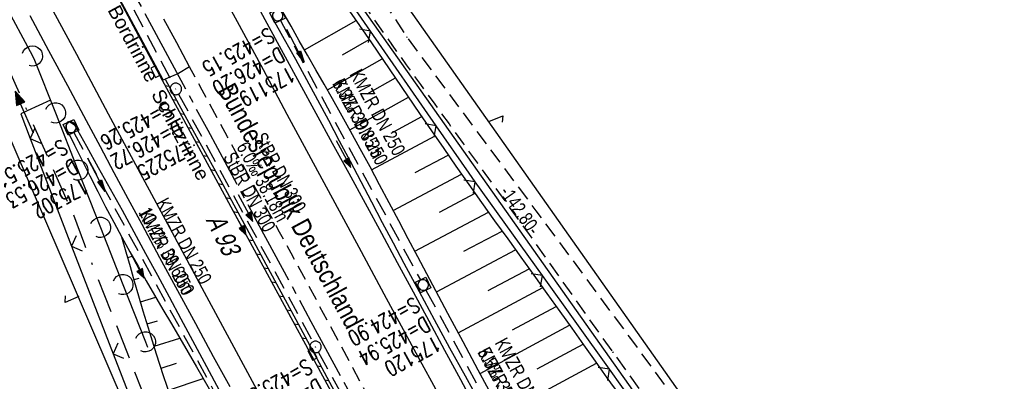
# Model space of a CAD drawing. Extents: x 508513 to 509174, y 450079 to 451036.
# Tile 24 of 51: x 508797 to 508925, y 450526 to 450573. Entities that reach past the tile are written whole.
import ezdxf

# ---------------------------------------------------------------- set-up
doc = ezdxf.new("R2010")
doc.units = 0
doc.header["$LTSCALE"] = 10
doc.header["$MEASUREMENT"] = 0
for name, pattern in [('ACAD_ISO16W100', [73, 15, -6.5, 15, -6.5, 15, -7, 1, -7]), ('ACHSE', [5.5, 4, -0.5, 0.5, -0.5]), ('AUSGEZOGEN', [0]), ('LT00', [0]), ('LT11', [0.3, 0.2, -0.1]), ('STRICHLINIE2', [0.375, 0.25, -0.125])]:
    doc.linetypes.add(name, pattern=pattern)
doc.layers.get('0').update_dxf_attribs({"linetype": 'LT00'})
for name, color, linetype in [('--EK_FBR', 250, 'LT00'), ('--EK_Halt-Pfeil', 4, 'LT00'), ('--EK_Haltung', 7, 'STRICHLINIE2'), ('--EK_Haltung-Text', 140, 'LT00'), ('--EK_Schacht-Text', 5, 'LT00'), ('--EL_DFK_AB_L', 21, 'LT00'), ('--EL_Halt-Pfeil', 4, 'LT00'), ('--EL_Haltung', 182, 'STRICHLINIE2'), ('--EL_Haltung-Text', 182, 'LT00'), ('-AX-093', 35, 'ACHSE'), ('ABSTAND', 8, 'LT00'), ('BAB-KABEL', 220, 'ACAD_ISO16W100'), ('BRD', 255, 'Continuous'), ('DFK_AB_L', 21, 'LT00'), ('DFK_BES-WEGE', 255, 'LT00'), ('DFK_KATASTER', 250, 'LT00'), ('GRENZNAME_A', 250, 'Continuous'), ('MITTELSTREIFEN-Ü_LINIE', 250, 'LT11'), ('PFEIL', 140, 'AUSGEZOGEN'), ('RINNE_TEXT', 11, 'Continuous'), ('SCHLITZRINNE', 182, 'LT00'), ('V122_AFBR_BAB', 250, 'LT00'), ('V122_BOESCH', 250, 'LT00'), ('V122_BOSCHUNG', 250, 'LT00'), ('V122_FELDWEG', 250, 'LT11'), ('V122_GRABEN', 250, 'LT00'), ('V122_H_BORD', 8, 'LT00'), ('V122_KA_MULD', 182, 'LT00'), ('V122_KA_PRUF', 182, 'LT00'), ('V122_LAERM', 11, 'LT00'), ('V122_LD_MARK', 250, 'LT00'), ('V122_PARK_MS', 1, 'LT00'), ('V122_SCHLITZR', 182, 'LT00'), ('V122_SINKK', 182, 'LT00'), ('V122_TOR', 10, 'LT00'), ('V122_ZAUN', 40, 'LT00')]:
    doc.layers.add(name, color=color, linetype=linetype)
doc.styles.add('Arial', font='ARIAL.TTF')
doc.styles.add('Beschrift', font='ARIAL.TTF')
doc.styles.add('Haltungsbeschriftung', font='ARIAL.TTF', dxfattribs={"width": 0.75})
doc.styles.add('schachtbeschriftung', font='romans.shx', dxfattribs={"width": 0.75, "height": 2})
doc.styles.get("Standard").update_dxf_attribs({"font": 'ARIAL.TTF'})
doc.styles.add('UNIR-H', font='unir_h.shx', dxfattribs={"width": 0.8})

# ---------------------------------------------------------------- blocks, each defined once
blk = doc.blocks.new('SYMB7052')
at = {"color": 0, "linetype": 'ByBlock'}
blk.add_lwpolyline([(0, 0), (0, 0.196), (0.076, 0.156)], dxfattribs=at)
blk = doc.blocks.new('SYMB0011')
at = {"color": 0, "linetype": 'ByBlock'}
for p, q in [((0.5, 0), (-0.5, 0)), ((0, 0.5), (0, -0.5))]:
    blk.add_line(p, q, dxfattribs=at)
blk = doc.blocks.new('SYMB0003')
at = {"color": 0, "linetype": 'ByBlock'}
for p, q in [((-0.015712, 0), (0.010166, 0.012015)), ((0, -0.021257), (-0.015712, 0)), ((0.010166, 0.012015), (0, -0.021257))]:
    blk.add_line(p, q, dxfattribs=at)
for points in [[(-0.031395, 0.499013), (-0.093691, 0.491144), (-0.154509, 0.475528), (-0.21289, 0.452414), (-0.267913, 0.422164), (-0.318712, 0.385257), (-0.364484, 0.342274), (-0.404509, 0.293893), (-0.438154, 0.240877), (-0.464888, 0.184062), (-0.484292, 0.124345), (-0.496058, 0.062667), (-0.5, 0)], [(-0.5, 0), (-0.496058, -0.062667), (-0.484292, -0.124345), (-0.464888, -0.184062), (-0.438154, -0.240877), (-0.404509, -0.293893), (-0.364485, -0.342274), (-0.318712, -0.385257), (-0.267914, -0.422164), (-0.21289, -0.452414), (-0.154509, -0.475529), (-0.093691, -0.491144), (-0.031395, -0.499014), (0.031395, -0.499014)], [(0.5, 0), (0.496057, 0.062667), (0.484292, 0.124345), (0.464888, 0.184062), (0.438153, 0.240877), (0.404509, 0.293893), (0.364484, 0.342274), (0.318712, 0.385257), (0.267913, 0.422164), (0.21289, 0.452414), (0.154509, 0.475528), (0.093691, 0.491144), (0.031395, 0.499013), (-0.031395, 0.499013)], [(0.031395, -0.499014), (0.093691, -0.491144), (0.154509, -0.475529), (0.21289, -0.452414), (0.267914, -0.422164), (0.318712, -0.385257), (0.364485, -0.342274), (0.404509, -0.293893), (0.438154, -0.240877), (0.464889, -0.184062), (0.484292, -0.124345), (0.496058, -0.062667), (0.5, 0)]]:
    blk.add_lwpolyline(points, dxfattribs=at)
blk = doc.blocks.new('SYMB0070')
at = {"color": 0, "linetype": 'ByBlock'}
for p, q in [((-0.5, 0), (0.2, 0)), ((0.5, 0), (0.2, 0.1)), ((0.2, 0.1), (0.2, 0)), ((0.468, 0), (0.21, 0.086)), ((0.21, 0.086), (0.21, -0.086)), ((0.21, -0.086), (0.468, 0)), ((0.22, -0.072), (0.437, 0)), ((0.23, -0.058), (0.405, 0)), ((0.24, -0.045), (0.374, 0)), ((0.342, 0), (0.25, 0.031)), ((0.25, 0.031), (0.25, -0.031)), ((0.25, -0.031), (0.342, 0)), ((0.26, -0.017), (0.31, 0)), ((0.27, -0.003), (0.279, 0))]:
    blk.add_line(p, q, dxfattribs=at)
for points in [[(0.2, 0), (0.2, -0.1), (0.5, 0)], [(0.437, 0), (0.22, 0.072), (0.22, -0.072)], [(0.405, 0), (0.23, 0.058), (0.23, -0.058)], [(0.374, 0), (0.24, 0.045), (0.24, -0.045)], [(0.31, 0), (0.26, 0.017), (0.26, -0.017)], [(0.279, 0), (0.27, 0.003), (0.27, -0.003)]]:
    blk.add_lwpolyline(points, dxfattribs=at)
blk = doc.blocks.new('SYMB0024')
at = {"color": 0, "linetype": 'ByBlock'}
for p, q in [((-0.5, 0.5), (0, 0)), ((0, 0), (0.5, 0.5))]:
    blk.add_line(p, q, dxfattribs=at)
blk = doc.blocks.new('SYMB7122')
at = {"color": 0, "linetype": 'ByBlock'}
for points in [[(-0.109975, -0.002365), (-0.106745, 0.026562), (-0.096041, 0.053629), (-0.078613, 0.076941), (-0.055681, 0.094866), (-0.028851, 0.106149), (0, 0.11)], [(0, 0.11), (0.028851, 0.106149), (0.055681, 0.094866), (0.078613, 0.076941), (0.096041, 0.053629), (0.106745, 0.026562), (0.109975, -0.002365)], [(-0.075234, -0.080249), (-0.093647, -0.057708), (-0.105504, -0.031126), (-0.109975, -0.002365)], [(0.109975, -0.002365), (0.105504, -0.031126), (0.093647, -0.057708), (0.075234, -0.080249)]]:
    blk.add_lwpolyline(points, dxfattribs=at)
blk = doc.blocks.new('Pfreil3')
at = {"layer": 'PFEIL'}
blk.add_hatch(color=256, dxfattribs=at).paths.add_polyline_path([(-1.55, 0.27), (-1.55, -0.27), (0, 0)])
for p, q in [((-1.55, 0), (-4.83, 0)), ((-1.55, -0.27), (-1.55, 0.27)), ((-1.55, 0.27), (0, 0)), ((0, 0), (-1.55, -0.27))]:
    blk.add_line(p, q, dxfattribs=at)
blk = doc.blocks.new('SYMB1210')
at = {"color": 0, "linetype": 'ByBlock'}
blk.add_line((0.018815, -0.179014), (0.055623, -0.17119), dxfattribs=at)
for points in [[(-0.2, -0.2), (-0.2, 0.2), (0.2, 0.2), (0.2, -0.2), (-0.2, -0.2)], [(0.018815, 0.179014), (-0.018815, 0.179014), (-0.055623, 0.17119), (-0.09, 0.155885), (-0.120444, 0.133766), (-0.145623, 0.105801), (-0.164438, 0.073213), (-0.176067, 0.037424), (-0.18, 0)], [(-0.18, 0), (-0.176067, -0.037424), (-0.164438, -0.073213), (-0.145623, -0.105801), (-0.120444, -0.133766), (-0.09, -0.155885), (-0.055623, -0.17119), (-0.018815, -0.179014), (0.018815, -0.179014)], [(0.18, 0), (0.176067, 0.037424), (0.164438, 0.073213), (0.145623, 0.105801), (0.120444, 0.133766), (0.09, 0.155885), (0.055623, 0.17119), (0.018815, 0.179014)], [(0.055623, -0.17119), (0.09, -0.155885), (0.120444, -0.133766), (0.145623, -0.105801), (0.164438, -0.073213), (0.176067, -0.037424), (0.18, 0)]]:
    blk.add_lwpolyline(points, dxfattribs=at)
blk = doc.blocks.new('SYMB0652')
at = {"color": 0, "linetype": 'ByBlock'}
blk.add_lwpolyline([(-0.15, -0.075), (0.15, -0.075), (0.15, 0.075), (-0.15, 0.075), (-0.15, -0.075)], dxfattribs=at)

msp = doc.modelspace()

# ---------------------------------------------------------------- hatches: boundary and pattern name
at = {"layer": 'SCHLITZRINNE'}
h = msp.add_hatch(dxfattribs=at)
h.set_pattern_fill('ANSI31', color=256, scale=13, angle=304.9829467, style=0)
h.paths.add_polyline_path([(508835, 450530.24), (508835.38, 450530.44), (508833.33, 450534.26), (508831.38, 450537.87), (508829.43, 450541.48), (508827.48, 450545.1), (508825.53, 450548.71), (508823.57, 450552.31), (508821.76, 450555.62), (508819.95, 450558.93), (508818.14, 450562.24), (508816.33, 450565.54), (508816.07, 450565.47), (508815.97, 450565.43), (508823.2, 450552.06), (508832.93, 450534.06)])
h.paths.add_polyline_path([(508852.64, 450497.66), (508852.96, 450497.84), (508850.85, 450501.74), (508848.13, 450506.77), (508845.42, 450511.8), (508842.39, 450517.41), (508839.37, 450523.03), (508836.35, 450528.64), (508836.02, 450529.25), (508835.65, 450529.05), (508845.08, 450511.66)])

# ---------------------------------------------------------------- linework, layer by layer
at = {"layer": '--EK_FBR', "color": 2}
for points in [[(508718.28, 450758.14), (508729.61, 450734.04), (508740.33, 450711.75), (508749.34, 450693.54), (508756.27, 450679.64), (508762.56, 450667.22), (508769.53, 450653.61), (508781.04, 450631.4), (508792.4, 450609.79), (508804.24, 450587.42), (508815.97, 450565.43)], [(508819.51, 450567.17), (508817.85, 450570.27), (508816.19, 450573.38)]]:
    msp.add_lwpolyline(points, dxfattribs=at)
at = {"layer": '--EK_FBR', "linetype": 'LT11', "flags": 128}
for points in [[(508790.69, 450704.24), (508790.77, 450702.58), (508790.86, 450700.92), (508790.95, 450699.27), (508791.06, 450697.61), (508791.17, 450695.95), (508791.3, 450694.22), (508791.45, 450692.49), (508791.62, 450690.77), (508791.82, 450689.05), (508792.05, 450687.33), (508792.31, 450685.63), (508792.61, 450683.92), (508793, 450682), (508793.43, 450680.08), (508793.91, 450678.18), (508794.42, 450676.28), (508794.98, 450674.39), (508795.56, 450672.51), (508796.17, 450670.64), (508796.8, 450668.77), (508797.44, 450666.91), (508798.1, 450665.05), (508799.06, 450662.41), (508800.04, 450659.78), (508801.04, 450657.16), (508802.06, 450654.54), (508803.11, 450651.95), (508804.19, 450649.36), (508805.3, 450646.78), (508806.44, 450644.22), (508807.09, 450642.8), (508807.75, 450641.38), (508808.41, 450639.96), (508809.08, 450638.55), (508816.72, 450622.45), (508825.09, 450607), (508833.56, 450592.9), (508847.77, 450571.01), (508864.68, 450548.25), (508876.84, 450531.79), (508889.07, 450515.11), (508900.31, 450499.35), (508911.12, 450482.51), (508911.82, 450481.39), (508912.49, 450480.25), (508913.14, 450479.1), (508913.77, 450477.94), (508914.4, 450476.77), (508915.02, 450475.6), (508915.64, 450474.44), (508916.27, 450473.27), (508916.91, 450472.12), (508917.57, 450470.97), (508918.26, 450469.85), (508918.98, 450468.74), (508919.74, 450467.65), (508920.54, 450466.59), (508921.53, 450465.4), (508922.58, 450464.26), (508923.69, 450463.16), (508924.86, 450462.11), (508926.07, 450461.12), (508927.34, 450460.18), (508928.64, 450459.31), (508929.99, 450458.5), (508931.36, 450457.76), (508932.77, 450457.09), (508934.21, 450456.5), (508935.67, 450455.98), (508937.14, 450455.55), (508938.48, 450455.23), (508939.83, 450454.97), (508941.18, 450454.77), (508942.55, 450454.63), (508943.92, 450454.52), (508945.29, 450454.46), (508946.68, 450454.43), (508948.06, 450454.43), (508949.45, 450454.46), (508950.83, 450454.5), (508952.22, 450454.55), (508953.61, 450454.6), (508955.52, 450454.68), (508957.43, 450454.76), (508959.33, 450454.85), (508961.23, 450454.95), (508963.12, 450455.06), (508965.01, 450455.19), (508966.9, 450455.34), (508968.79, 450455.51), (508970.68, 450455.7), (508972.56, 450455.93), (508991.89, 450458.43), (508991.89, 450458.43), (508994.24, 450458.88), (508996.59, 450459.36), (508998.94, 450459.87), (509001.28, 450460.4), (509003.61, 450460.95), (509005.94, 450461.52), (509008.27, 450462.1), (509010.6, 450462.69), (509012.92, 450463.29), (509015.25, 450463.9), (509016.59, 450464.25)], [(508781.31, 450698.17), (508782.03, 450697.68), (508782.74, 450697.18), (508783.43, 450696.67), (508784.1, 450696.14), (508784.73, 450695.58), (508785.32, 450694.99), (508785.96, 450694.23), (508786.54, 450693.41), (508787.05, 450692.54), (508787.49, 450691.63), (508787.89, 450690.68), (508788.24, 450689.7), (508788.55, 450688.7), (508788.82, 450687.67), (508789.07, 450686.62), (508789.3, 450685.55), (508789.52, 450684.48), (508789.72, 450683.41), (508789.93, 450682.34), (508790.14, 450681.27), (508790.54, 450679.44), (508790.97, 450677.64), (508791.44, 450675.86), (508791.93, 450674.11), (508792.46, 450672.39), (508793.01, 450670.68), (508793.59, 450668.98), (508794.19, 450667.3), (508794.82, 450665.62), (508795.46, 450663.95), (508796.21, 450662.07), (508796.97, 450660.2), (508797.76, 450658.32), (508798.55, 450656.44), (508799.35, 450654.57), (508800.15, 450652.69), (508800.94, 450650.81), (508801.74, 450648.92), (508802.52, 450647.03), (508803.29, 450645.14), (508804.03, 450643.24), (508804.48, 450642.08), (508804.92, 450640.93), (508805.36, 450639.78), (508805.8, 450638.63), (508806.26, 450637.48), (508806.97, 450635.79), (508807.72, 450634.11), (508808.49, 450632.44), (508809.28, 450630.78), (508810.1, 450629.13), (508810.93, 450627.49), (508811.77, 450625.85), (508812.62, 450624.22), (508813.47, 450622.58), (508814.33, 450620.95), (508815.22, 450619.22), (508816.12, 450617.49), (508817.01, 450615.77), (508817.91, 450614.04), (508818.81, 450612.32), (508819.72, 450610.6), (508820.64, 450608.89), (508821.58, 450607.19), (508822.53, 450605.49), (508823.68, 450603.51), (508824.85, 450601.55), (508826.04, 450599.59), (508827.25, 450597.65), (508828.48, 450595.71), (508829.72, 450593.78), (508830.96, 450591.86), (508833.87, 450587.44), (508836.82, 450583.04), (508839.8, 450578.67), (508842.81, 450574.32), (508845.85, 450570), (508847.69, 450567.42), (508849.54, 450564.85), (508851.39, 450562.28), (508853.25, 450559.72), (508855.1, 450557.16), (508856.96, 450554.6), (508858.82, 450552.04), (508860.68, 450549.47), (508862.52, 450546.9), (508864.25, 450544.49), (508865.97, 450542.07), (508867.69, 450539.65), (508869.41, 450537.23), (508871.12, 450534.81), (508872.84, 450532.39), (508874.57, 450529.98), (508876.54, 450527.23), (508878.52, 450524.49), (508880.51, 450521.75), (508882.5, 450519.01), (508884.49, 450516.28), (508886.49, 450513.55), (508888.16, 450511.26), (508889.83, 450508.96), (508891.49, 450506.67), (508893.14, 450504.36), (508894.79, 450502.05), (508896.42, 450499.73), (508898.03, 450497.4), (508899.56, 450495.15), (508901.07, 450492.9), (508902.55, 450490.63), (508904.01, 450488.34), (508905.44, 450486.03), (508906.85, 450483.71), (508908.22, 450481.37), (508909.03, 450479.96), (508909.83, 450478.55), (508910.62, 450477.14), (508911.42, 450475.72), (508912.21, 450474.31), (508913.02, 450472.9), (508913.84, 450471.5), (508914.68, 450470.1), (508915.54, 450468.72), (508916.42, 450467.36), (508917.33, 450466.01), (508918.27, 450464.68), (508919, 450463.71), (508919.75, 450462.76), (508920.52, 450461.83), (508921.33, 450460.93), (508922.16, 450460.07), (508923.04, 450459.24), (508923.95, 450458.47), (508925.04, 450457.66), (508926.17, 450456.92), (508927.34, 450456.24), (508928.56, 450455.62), (508929.81, 450455.06), (508931.09, 450454.56), (508932.39, 450454.11), (508933.71, 450453.71), (508935.05, 450453.37), (508936.39, 450453.08), (508937.93, 450452.79), (508939.47, 450452.57), (508941.02, 450452.39), (508942.57, 450452.26), (508944.13, 450452.17), (508945.68, 450452.12), (508947.23, 450452.1), (508948.79, 450452.1), (508950.35, 450452.12), (508951.9, 450452.16), (508953.46, 450452.21), (508956.72, 450452.33), (508959.97, 450452.48), (508963.23, 450452.66), (508966.48, 450452.88), (508969.72, 450453.13), (508972.97, 450453.41), (508976.12, 450453.73), (508979.27, 450454.09), (508982.41, 450454.5), (508985.55, 450454.95), (508988.67, 450455.45), (508991.79, 450456), (508994.15, 450456.45), (508996.5, 450456.93), (508998.84, 450457.44), (509001.18, 450457.97), (509003.52, 450458.52), (509005.85, 450459.09), (509008.18, 450459.67), (509010.5, 450460.26), (509012.83, 450460.86), (509015.15, 450461.47), (509017.47, 450462.08)]]:
    msp.add_lwpolyline(points, dxfattribs=at)
at = {"layer": '--EK_FBR'}
for points in [[(508827.35, 450576.97), (508829.57, 450572.86), (508831.69, 450568.95), (508833.82, 450565.04), (508835.95, 450561.14), (508838.08, 450557.23), (508840.21, 450553.33), (508842.34, 450549.42), (508844.46, 450545.51), (508846.52, 450541.7), (508848.58, 450537.89), (508850.63, 450534.08), (508852.68, 450530.27), (508854.73, 450526.45), (508856.78, 450522.64)], [(508798.74, 450573.85), (508801.18, 450569.29), (508803.63, 450564.72), (508806.08, 450560.16), (508807.88, 450556.78), (508809.69, 450553.41), (508811.5, 450550.03), (508813.31, 450546.66), (508815.63, 450542.36), (508817.95, 450538.05), (508820.28, 450533.75), (508822.61, 450529.45), (508824.74, 450525.54)], [(508819.51, 450567.17), (508818.06, 450566.29), (508816.33, 450565.54)]]:
    msp.add_lwpolyline(points, dxfattribs=at)
at = {"layer": '--EK_Haltung'}
for p, q in [((508798.24, 450601.1), (508817.38, 450564.94)), ((508831.33, 450573.18), (508849.53, 450539.42)), ((508818.09, 450563.62), (508835.55, 450531.36)), ((508804.46, 450558.62), (508822.6, 450525.12)), ((508850.25, 450538.1), (508868.42, 450504.56)), ((508836.26, 450530.05), (508849.92, 450505.1))]:
    msp.add_line(p, q, dxfattribs=at)
at = {"layer": '--EL_DFK_AB_L'}
for p, q in [((508903.01, 450488.45), (508821.5, 450603.88)), ((508791.89, 450567.8), (508841.16, 450453.18))]:
    msp.add_line(p, q, dxfattribs=at)
at = {"layer": '--EL_Haltung'}
for p, q in [((508798.24, 450601.1), (508817.38, 450564.94)), ((508831.33, 450573.18), (508849.53, 450539.42)), ((508818.09, 450563.62), (508835.55, 450531.36)), ((508804.46, 450558.62), (508822.6, 450525.12)), ((508850.25, 450538.1), (508868.42, 450504.56)), ((508836.26, 450530.05), (508849.92, 450505.1))]:
    msp.add_line(p, q, dxfattribs=at)
at = {"layer": '-AX-093', "ltscale": 0.2}
msp.add_lwpolyline([(508808.52, 450583.81), (508815.19, 450571.35), (508821.88, 450558.91), (508828.58, 450546.47), (508835.3, 450534.03), (508842.02, 450521.61), (508849.61, 450507.6), (508854.83, 450497.97), (508860.04, 450488.33), (508865.26, 450478.69), (508870.46, 450469.05), (508875.66, 450459.4), (508880.85, 450449.75), (508886.04, 450440.1), (508891.2, 450430.43)], dxfattribs=at)
at = {"layer": 'BAB-KABEL', "ltscale": 0.03, "flags": 128}
msp.add_lwpolyline([(508612.71, 450959.7), (508614.65, 450954.69), (508622.36, 450920.86), (508627.49, 450900.73), (508646.33, 450865.65), (508650.82, 450856.03), (508655.09, 450845.99), (508665.58, 450821.15), (508674.15, 450797.79), (508681.01, 450776.17), (508688.06, 450755.24), (508698.12, 450718.22), (508716.31, 450688.67), (508734.27, 450678.41), (508740.7, 450663.21), (508731.5, 450645.69), (508737.09, 450632.51), (508755.8, 450615.5), (508783.31, 450588.25), (508796.06, 450566.7), (508804.42, 450547.88), (508805.85, 450544.01), (508814.36, 450522.45), (508823.98, 450499.02), (508835.94, 450468.9), (508838.08, 450464.72), (508846.41, 450448.26), (508854.77, 450432.23), (508871.49, 450399.58), (508880.53, 450382.87), (508893.18, 450359.11), (508905.48, 450338.79), (508916.76, 450320.16), (508928.2, 450300.35), (508931.61, 450292.51), (508935.88, 450281.54), (508942.55, 450253.02), (508950.58, 450230.48), (508952.11, 450227.24), (508962.53, 450209.48), (508960.48, 450205.73), (508963.39, 450199.37), (508968.17, 450193.06), (508993.1, 450156.36), (508997.12, 450135.56), (509000.61, 450119.8)], dxfattribs=at)
at = {"layer": 'DFK_AB_L'}
for p, q in [((508903.01, 450488.45), (508821.5, 450603.88)), ((508791.89, 450567.8), (508841.16, 450453.18))]:
    msp.add_line(p, q, dxfattribs=at)
at = {"layer": 'DFK_KATASTER'}
msp.add_line((508907.07, 450491.04), (508829.94, 450600.43), dxfattribs=at)
at = {"layer": 'MITTELSTREIFEN-Ü_LINIE', "flags": 128}
msp.add_lwpolyline([(508884.36, 450447.01), (508882.16, 450451.07), (508879.97, 450455.13), (508877.78, 450459.18), (508875.6, 450463.24), (508873.41, 450467.3), (508871.14, 450471.53), (508868.87, 450475.76), (508866.61, 450479.99), (508864.34, 450484.22), (508862.08, 450488.45), (508860.65, 450491.11), (508859.22, 450493.77), (508857.79, 450496.43), (508856.35, 450499.09), (508854.83, 450501.88), (508853.31, 450504.68), (508851.78, 450507.47), (508850.26, 450510.26), (508848.74, 450513.06), (508847.14, 450516.04), (508845.53, 450519.01), (508843.94, 450521.99), (508842.34, 450524.97), (508840.75, 450527.96), (508839.16, 450530.94), (508837.56, 450533.92), (508835.96, 450536.9), (508834.36, 450539.87), (508832.71, 450542.91), (508831.06, 450545.94), (508829.41, 450548.97), (508827.75, 450552), (508826.09, 450555.03), (508824.44, 450558.06), (508822.79, 450561.09), (508821.14, 450564.13), (508819.51, 450567.17)], dxfattribs=at)
at = {"layer": 'SCHLITZRINNE', "flags": 128}
msp.add_lwpolyline([(508815.97, 450565.43), (508823.2, 450552.06), (508832.93, 450534.06), (508845.08, 450511.66), (508853.25, 450496.54)], dxfattribs=at)
at = {"layer": 'V122_AFBR_BAB', "color": 0}
for points in [[(508718.28, 450758.14), (508729.61, 450734.04), (508740.33, 450711.75), (508749.34, 450693.54), (508756.27, 450679.64), (508762.56, 450667.22), (508769.53, 450653.61), (508781.04, 450631.4), (508792.4, 450609.79), (508804.24, 450587.42), (508815.97, 450565.43)], [(508819.51, 450567.17), (508817.85, 450570.27), (508816.19, 450573.38)]]:
    msp.add_lwpolyline(points, dxfattribs=at)
at = {"layer": 'V122_AFBR_BAB'}
for points in [[(508827.35, 450576.97), (508829.57, 450572.86), (508831.69, 450568.95), (508833.82, 450565.04), (508835.95, 450561.14), (508838.08, 450557.23), (508840.21, 450553.33), (508842.34, 450549.42), (508844.46, 450545.51), (508846.52, 450541.7), (508848.58, 450537.89), (508850.63, 450534.08), (508852.68, 450530.27), (508854.73, 450526.45), (508856.78, 450522.64)], [(508798.74, 450573.85), (508801.18, 450569.29), (508803.63, 450564.72), (508806.08, 450560.16), (508807.88, 450556.78), (508809.69, 450553.41), (508811.5, 450550.03), (508813.31, 450546.66), (508815.63, 450542.36), (508817.95, 450538.05), (508820.28, 450533.75), (508822.61, 450529.45), (508824.74, 450525.54)]]:
    msp.add_lwpolyline(points, dxfattribs=at)
at = {"layer": 'V122_BOESCH'}
for points in [[(508840.03, 450574.84), (508841.61, 450572.56), (508843.18, 450570.27), (508844.74, 450567.98), (508846.3, 450565.69), (508847.86, 450563.39), (508849.42, 450561.1), (508850.99, 450558.81), (508852.56, 450556.52), (508854.14, 450554.24), (508855.81, 450551.86), (508857.49, 450549.49), (508859.18, 450547.12), (508860.88, 450544.75), (508862.58, 450542.39), (508864.28, 450540.03), (508865.98, 450537.66), (508867.67, 450535.29), (508869.2, 450533.14), (508870.73, 450530.99), (508872.25, 450528.83), (508873.78, 450526.68), (508875.31, 450524.53)], [(508817.09, 450524.16), (508816.15, 450526.95), (508815.24, 450529.75), (508814.36, 450532.56), (508813.5, 450535.37), (508812.93, 450537.29), (508812.37, 450539.21), (508811.82, 450541.13), (508811.27, 450543.05), (508810.72, 450544.97)]]:
    msp.add_lwpolyline(points, dxfattribs=at)
at = {"layer": 'V122_BOSCHUNG'}
for p, q in [((508834.47, 450569.36), (508841.18, 450573.18)), ((508839.42, 450568.73), (508842.88, 450570.71)), ((508837.44, 450564.15), (508844.58, 450568.22)), ((508842.6, 450563.64), (508846.29, 450565.71)), ((508840.35, 450558.97), (508848, 450563.19)), ((508845.74, 450558.52), (508849.71, 450560.68)), ((508843.19, 450553.74), (508851.43, 450558.17)), ((508848.87, 450553.39), (508853.15, 450555.67)), ((508845.99, 450548.47), (508854.88, 450553.18)), ((508852.01, 450548.26), (508856.63, 450550.71)), ((508848.8, 450543.16), (508858.38, 450548.25)), ((508855.17, 450543.15), (508860.14, 450545.78)), ((508851.61, 450537.86), (508861.91, 450543.32)), ((508811.47, 450542.34), (508812.08, 450542.52)), ((508858.34, 450538.04), (508863.67, 450540.88)), ((508812.3, 450539.46), (508812.95, 450539.64)), ((508854.44, 450532.54), (508865.43, 450538.43)), ((508813.15, 450536.57), (508815.14, 450537.16)), ((508861.52, 450532.94), (508867.18, 450535.98)), ((508814.01, 450533.69), (508815.35, 450534.1)), ((508857.29, 450527.25), (508868.93, 450533.52)), ((508814.91, 450530.8), (508818.24, 450531.86)), ((508864.7, 450527.83), (508870.68, 450531.05)), ((508815.83, 450527.93), (508817.8, 450528.57)), ((508860.13, 450521.96), (508872.43, 450528.59)), ((508816.78, 450525.06), (508821.29, 450526.58))]:
    msp.add_line(p, q, dxfattribs=at)
at = {"layer": 'V122_FELDWEG', "linetype": 'LT11', "flags": 128}
for points in [[(508790.69, 450704.24), (508790.77, 450702.58), (508790.86, 450700.92), (508790.95, 450699.27), (508791.06, 450697.61), (508791.17, 450695.95), (508791.3, 450694.22), (508791.45, 450692.49), (508791.62, 450690.77), (508791.82, 450689.05), (508792.05, 450687.33), (508792.31, 450685.63), (508792.61, 450683.92), (508793, 450682), (508793.43, 450680.08), (508793.91, 450678.18), (508794.42, 450676.28), (508794.98, 450674.39), (508795.56, 450672.51), (508796.17, 450670.64), (508796.8, 450668.77), (508797.44, 450666.91), (508798.1, 450665.05), (508799.06, 450662.41), (508800.04, 450659.78), (508801.04, 450657.16), (508802.06, 450654.54), (508803.11, 450651.95), (508804.19, 450649.36), (508805.3, 450646.78), (508806.44, 450644.22), (508807.09, 450642.8), (508807.75, 450641.38), (508808.41, 450639.96), (508809.08, 450638.55), (508816.72, 450622.45), (508825.09, 450607), (508833.56, 450592.9), (508847.77, 450571.01), (508864.68, 450548.25), (508876.84, 450531.79), (508889.07, 450515.11), (508900.31, 450499.35), (508911.12, 450482.51), (508911.82, 450481.39), (508912.49, 450480.25), (508913.14, 450479.1), (508913.77, 450477.94), (508914.4, 450476.77), (508915.02, 450475.6), (508915.64, 450474.44), (508916.27, 450473.27), (508916.91, 450472.12), (508917.57, 450470.97), (508918.26, 450469.85), (508918.98, 450468.74), (508919.74, 450467.65), (508920.54, 450466.59), (508921.53, 450465.4), (508922.58, 450464.26), (508923.69, 450463.16), (508924.86, 450462.11), (508926.07, 450461.12), (508927.34, 450460.18), (508928.64, 450459.31), (508929.99, 450458.5), (508931.36, 450457.76), (508932.77, 450457.09), (508934.21, 450456.5), (508935.67, 450455.98), (508937.14, 450455.55), (508938.48, 450455.23), (508939.83, 450454.97), (508941.18, 450454.77), (508942.55, 450454.63), (508943.92, 450454.52), (508945.29, 450454.46), (508946.68, 450454.43), (508948.06, 450454.43), (508949.45, 450454.46), (508950.83, 450454.5), (508952.22, 450454.55), (508953.61, 450454.6), (508955.52, 450454.68), (508957.43, 450454.76), (508959.33, 450454.85), (508961.23, 450454.95), (508963.12, 450455.06), (508965.01, 450455.19), (508966.9, 450455.34), (508968.79, 450455.51), (508970.68, 450455.7), (508972.56, 450455.93), (508991.89, 450458.43), (508991.89, 450458.43), (508994.24, 450458.88), (508996.59, 450459.36), (508998.94, 450459.87), (509001.28, 450460.4), (509003.61, 450460.95), (509005.94, 450461.52), (509008.27, 450462.1), (509010.6, 450462.69), (509012.92, 450463.29), (509015.25, 450463.9), (509016.59, 450464.25)], [(508781.31, 450698.17), (508782.03, 450697.68), (508782.74, 450697.18), (508783.43, 450696.67), (508784.1, 450696.14), (508784.73, 450695.58), (508785.32, 450694.99), (508785.96, 450694.23), (508786.54, 450693.41), (508787.05, 450692.54), (508787.49, 450691.63), (508787.89, 450690.68), (508788.24, 450689.7), (508788.55, 450688.7), (508788.82, 450687.67), (508789.07, 450686.62), (508789.3, 450685.55), (508789.52, 450684.48), (508789.72, 450683.41), (508789.93, 450682.34), (508790.14, 450681.27), (508790.54, 450679.44), (508790.97, 450677.64), (508791.44, 450675.86), (508791.93, 450674.11), (508792.46, 450672.39), (508793.01, 450670.68), (508793.59, 450668.98), (508794.19, 450667.3), (508794.82, 450665.62), (508795.46, 450663.95), (508796.21, 450662.07), (508796.97, 450660.2), (508797.76, 450658.32), (508798.55, 450656.44), (508799.35, 450654.57), (508800.15, 450652.69), (508800.94, 450650.81), (508801.74, 450648.92), (508802.52, 450647.03), (508803.29, 450645.14), (508804.03, 450643.24), (508804.48, 450642.08), (508804.92, 450640.93), (508805.36, 450639.78), (508805.8, 450638.63), (508806.26, 450637.48), (508806.97, 450635.79), (508807.72, 450634.11), (508808.49, 450632.44), (508809.28, 450630.78), (508810.1, 450629.13), (508810.93, 450627.49), (508811.77, 450625.85), (508812.62, 450624.22), (508813.47, 450622.58), (508814.33, 450620.95), (508815.22, 450619.22), (508816.12, 450617.49), (508817.01, 450615.77), (508817.91, 450614.04), (508818.81, 450612.32), (508819.72, 450610.6), (508820.64, 450608.89), (508821.58, 450607.19), (508822.53, 450605.49), (508823.68, 450603.51), (508824.85, 450601.55), (508826.04, 450599.59), (508827.25, 450597.65), (508828.48, 450595.71), (508829.72, 450593.78), (508830.96, 450591.86), (508833.87, 450587.44), (508836.82, 450583.04), (508839.8, 450578.67), (508842.81, 450574.32), (508845.85, 450570), (508847.69, 450567.42), (508849.54, 450564.85), (508851.39, 450562.28), (508853.25, 450559.72), (508855.1, 450557.16), (508856.96, 450554.6), (508858.82, 450552.04), (508860.68, 450549.47), (508862.52, 450546.9), (508864.25, 450544.49), (508865.97, 450542.07), (508867.69, 450539.65), (508869.41, 450537.23), (508871.12, 450534.81), (508872.84, 450532.39), (508874.57, 450529.98), (508876.54, 450527.23), (508878.52, 450524.49), (508880.51, 450521.75), (508882.5, 450519.01), (508884.49, 450516.28), (508886.49, 450513.55), (508888.16, 450511.26), (508889.83, 450508.96), (508891.49, 450506.67), (508893.14, 450504.36), (508894.79, 450502.05), (508896.42, 450499.73), (508898.03, 450497.4), (508899.56, 450495.15), (508901.07, 450492.9), (508902.55, 450490.63), (508904.01, 450488.34), (508905.44, 450486.03), (508906.85, 450483.71), (508908.22, 450481.37), (508909.03, 450479.96), (508909.83, 450478.55), (508910.62, 450477.14), (508911.42, 450475.72), (508912.21, 450474.31), (508913.02, 450472.9), (508913.84, 450471.5), (508914.68, 450470.1), (508915.54, 450468.72), (508916.42, 450467.36), (508917.33, 450466.01), (508918.27, 450464.68), (508919, 450463.71), (508919.75, 450462.76), (508920.52, 450461.83), (508921.33, 450460.93), (508922.16, 450460.07), (508923.04, 450459.24), (508923.95, 450458.47), (508925.04, 450457.66), (508926.17, 450456.92), (508927.34, 450456.24), (508928.56, 450455.62), (508929.81, 450455.06), (508931.09, 450454.56), (508932.39, 450454.11), (508933.71, 450453.71), (508935.05, 450453.37), (508936.39, 450453.08), (508937.93, 450452.79), (508939.47, 450452.57), (508941.02, 450452.39), (508942.57, 450452.26), (508944.13, 450452.17), (508945.68, 450452.12), (508947.23, 450452.1), (508948.79, 450452.1), (508950.35, 450452.12), (508951.9, 450452.16), (508953.46, 450452.21), (508956.72, 450452.33), (508959.97, 450452.48), (508963.23, 450452.66), (508966.48, 450452.88), (508969.72, 450453.13), (508972.97, 450453.41), (508976.12, 450453.73), (508979.27, 450454.09), (508982.41, 450454.5), (508985.55, 450454.95), (508988.67, 450455.45), (508991.79, 450456), (508994.15, 450456.45), (508996.5, 450456.93), (508998.84, 450457.44), (509001.18, 450457.97), (509003.52, 450458.52), (509005.85, 450459.09), (509008.18, 450459.67), (509010.5, 450460.26), (509012.83, 450460.86), (509015.15, 450461.47), (509017.47, 450462.08)]]:
    msp.add_lwpolyline(points, dxfattribs=at)
at = {"layer": 'V122_GRABEN'}
for points in [[(508859.04, 450523.99), (508857.06, 450527.67), (508855.08, 450531.35), (508853.11, 450535.03), (508851.15, 450538.72), (508849.19, 450542.41), (508847.95, 450544.76), (508846.71, 450547.1), (508845.47, 450549.45), (508844.23, 450551.79), (508842.98, 450554.14), (508841.72, 450556.47), (508840.44, 450558.8), (508839.15, 450561.12), (508838.09, 450563.01), (508837.02, 450564.9), (508835.94, 450566.78), (508834.86, 450568.67), (508833.79, 450570.55), (508832.72, 450572.44), (508831.66, 450574.33)], [(508830.36, 450573.41), (508831.83, 450570.78), (508833.29, 450568.15), (508834.73, 450565.5), (508836.16, 450562.85), (508837.57, 450560.2), (508838.98, 450557.54), (508840.38, 450554.88), (508841.78, 450552.23), (508843.18, 450549.57), (508844.58, 450546.91), (508845.98, 450544.25), (508847.39, 450541.59), (508849.36, 450537.92), (508851.33, 450534.25), (508853.33, 450530.59), (508855.33, 450526.93), (508857.34, 450523.27)], [(508803.56, 450559), (508803.54, 450559.28), (508803.54, 450559.53), (508803.55, 450559.75), (508803.59, 450559.92), (508803.68, 450560.02), (508803.8, 450560.03), (508803.97, 450559.98), (508804.16, 450559.88), (508804.37, 450559.74), (508804.59, 450559.58)], [(508824.35, 450523.23), (508821.45, 450528.65), (508819.93, 450531.49), (508818.42, 450534.32), (508816.9, 450537.16), (508815.38, 450540), (508813.85, 450542.83), (508812.32, 450545.65), (508810.78, 450548.45), (508809.24, 450551.23), (508807.7, 450554.02), (508806.15, 450556.8), (508804.59, 450559.58)], [(508803.56, 450559), (508804.56, 450556.98), (508805.56, 450554.97), (508806.57, 450552.96), (508807.58, 450550.95), (508808.61, 450548.95), (508809.66, 450546.95), (508810.72, 450544.97), (508811.76, 450543.08), (508812.82, 450541.19), (508813.89, 450539.32), (508814.97, 450537.45), (508816.06, 450535.58), (508817.15, 450533.71), (508818.24, 450531.85), (508819.33, 450529.98), (508820.42, 450528.11), (508822.05, 450525.24)]]:
    msp.add_lwpolyline(points, dxfattribs=at)
at = {"layer": 'V122_H_BORD'}
msp.add_lwpolyline([(508816.07, 450565.47), (508813.13, 450570.98), (508810.19, 450576.5), (508807.24, 450582.02), (508804.31, 450587.54), (508800.98, 450593.8), (508797.65, 450600.07), (508794.33, 450606.33), (508791.02, 450612.61), (508787.71, 450618.88), (508784.41, 450625.16), (508781.13, 450631.45), (508777.4, 450638.6), (508773.69, 450645.76), (508770, 450652.93), (508766.32, 450660.1), (508762.65, 450667.29), (508760.56, 450671.4), (508758.48, 450675.52), (508756.39, 450679.64)], dxfattribs=at)
at = {"layer": 'V122_LAERM'}
for p, q in [((508795.34, 450575.64), (508799.09, 450568.57)), ((508802.08, 450561.16), (508805, 450553.71)), ((508805, 450553.71), (508807.93, 450546.26)), ((508807.93, 450546.26), (508810.85, 450538.82)), ((508810.85, 450538.82), (508813.77, 450531.37)), ((508813.77, 450531.37), (508814.05, 450530.66))]:
    msp.add_line(p, q, dxfattribs=at)
msp.add_lwpolyline([(508799.09, 450568.57), (508799.38, 450568.02), (508802.08, 450561.16)], dxfattribs=at)
at = {"layer": 'V122_LD_MARK'}
for points in [[(508822.86, 450578.35), (508825.96, 450572.57), (508829.07, 450566.79), (508832.18, 450561.01), (508835.29, 450555.24), (508838.41, 450549.46), (508841.52, 450543.69), (508845.1, 450537.05), (508848.68, 450530.42), (508852.26, 450523.79), (508855.84, 450517.15), (508859.82, 450509.79), (508863.8, 450502.42), (508867.78, 450495.06), (508871.75, 450487.69), (508875.73, 450480.32), (508879.7, 450472.95), (508883.67, 450465.58), (508887.63, 450458.21), (508891.59, 450450.84), (508895.55, 450443.46), (508899.49, 450436.07), (508903.43, 450428.69)], [(508879.71, 450429.54), (508875.57, 450437.29), (508871.43, 450445.03), (508867.28, 450452.77), (508863.13, 450460.5), (508858.97, 450468.24), (508854.8, 450475.97), (508850.64, 450483.7), (508846.47, 450491.43), (508842.3, 450499.16), (508838.13, 450506.88), (508833.96, 450514.61), (508829.79, 450522.34), (508825.63, 450530.07), (508821.46, 450537.8), (508817.3, 450545.53), (508813.15, 450553.27), (508808.99, 450561.01), (508804.85, 450568.75), (508800.71, 450576.5)]]:
    msp.add_lwpolyline(points, dxfattribs=at)
at = {"layer": 'V122_PARK_MS'}
msp.add_lwpolyline([(508819.51, 450567.17), (508818.06, 450566.29), (508816.33, 450565.54)], dxfattribs=at)
at = {"layer": 'V122_SCHLITZR'}
for points in [[(508815.97, 450565.43), (508816.07, 450565.47), (508816.33, 450565.54)], [(508816.33, 450565.54), (508818.14, 450562.24), (508819.95, 450558.93), (508821.76, 450555.62), (508823.57, 450552.31), (508825.53, 450548.71), (508827.48, 450545.1), (508829.43, 450541.48), (508831.38, 450537.87), (508833.33, 450534.26), (508836.35, 450528.64), (508839.37, 450523.03), (508842.39, 450517.41), (508845.42, 450511.8), (508848.13, 450506.77), (508850.85, 450501.74), (508853.57, 450496.71)]]:
    msp.add_lwpolyline(points, dxfattribs=at)
at = {"layer": 'V122_ZAUN'}
for p, q in [((508843.06, 450571.8), (508834.53, 450584.14)), ((508851.59, 450559.47), (508843.06, 450571.8)), ((508855.86, 450553.3), (508851.59, 450559.47)), ((508798.81, 450557.82), (508804.19, 450543.82)), ((508856.66, 450552.18), (508855.86, 450553.3)), ((508865.39, 450539.98), (508856.66, 450552.18)), ((508804.19, 450543.82), (508809.57, 450529.82)), ((508874.12, 450527.79), (508865.39, 450539.98)), ((508809.57, 450529.82), (508811.82, 450523.98)), ((508882.85, 450515.59), (508874.12, 450527.79))]:
    msp.add_line(p, q, dxfattribs=at)
msp.add_lwpolyline([(508801.43, 450562.8), (508798.4, 450561.43), (508797.57, 450561.05), (508798.81, 450557.82)], dxfattribs=at)

# ---------------------------------------------------------------- block references
at = {"layer": '--EK_Halt-Pfeil', "yscale": 4, "zscale": 4}
for p, xscale, rotation in [((508839.55, 450555.82), 3.999999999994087, 298.3269000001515), ((508825.94, 450547.02), 4.000000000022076, 298.4258300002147), ((508812.65, 450541.4), 3.999999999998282, 298.4403799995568)]:
    msp.add_blockref('SYMB0070', p, dxfattribs=dict(at, xscale=xscale, rotation=rotation))
at = {"layer": '--EL_Halt-Pfeil', "yscale": 4, "zscale": 4}
for p, xscale, rotation in [((508839.55, 450555.82), 3.999999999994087, 298.3269000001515), ((508826.8, 450548.79), 4.000000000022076, 298.4258300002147), ((508812.65, 450541.4), 3.999999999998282, 298.4403799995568)]:
    msp.add_blockref('SYMB0070', p, dxfattribs=dict(at, xscale=xscale, rotation=rotation))
at = {"layer": 'DFK_KATASTER', "xscale": 10, "yscale": 10, "zscale": 10}
for p, rotation in [((508858.42, 450560.04), 292.5915299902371), ((508805.13, 450537.26), 113.2627599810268)]:
    msp.add_blockref('SYMB7052', p, dxfattribs=dict(at, rotation=rotation))
at = {"layer": 'PFEIL'}
for p, rotation in [((508834.41, 450567.75), 297.4879055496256), ((508808.55, 450550.95), 297.9102188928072)]:
    msp.add_blockref('Pfreil3', p, dxfattribs=dict(at, rotation=rotation))
at = {"layer": 'V122_FELDWEG', "xscale": 0.1, "yscale": 0.1, "zscale": 0.1, "rotation": 295.821}
for p in [(508847.77, 450571.01), (508845.85, 450570), (508876.84, 450531.79), (508874.57, 450529.98)]:
    msp.add_blockref('SYMB0011', p, dxfattribs=at)
at = {"layer": 'V122_FELDWEG', "linetype": 'LT11', "xscale": 0.1, "yscale": 0.1, "zscale": 0.1, "rotation": 295.821}
for p in [(508864.68, 450548.25), (508862.52, 450546.9)]:
    msp.add_blockref('SYMB0011', p, dxfattribs=at)
at = {"layer": 'V122_KA_MULD', "xscale": 3.8, "yscale": 3.8, "zscale": 3.8, "rotation": 295.821}
for p in [(508830.98, 450573.84), (508804.1, 450559.28), (508849.89, 450538.76)]:
    msp.add_blockref('SYMB1210', p, dxfattribs=at)
at = {"layer": 'V122_KA_PRUF', "xscale": 1.5, "yscale": 1.5, "zscale": 1.5, "rotation": 295.821}
for p in [(508817.73, 450564.28), (508835.9, 450530.7)]:
    msp.add_blockref('SYMB0003', p, dxfattribs=at)
at = {"layer": 'V122_LAERM', "xscale": 12, "yscale": 12, "zscale": 12}
for p, rotation in [((508799.09, 450568.57), 297.91971), ((508802.08, 450561.16), 291.44188), ((508805, 450553.71), 291.44188), ((508807.93, 450546.26), 291.44188), ((508810.85, 450538.82), 291.44188), ((508813.77, 450531.37), 291.44188)]:
    msp.add_blockref('SYMB7122', p, dxfattribs=dict(at, rotation=rotation))
at = {"layer": 'V122_SINKK', "xscale": 4.5, "yscale": 4.5, "zscale": 4.5, "rotation": 295.821}
for p in [(508815.08, 450566.53), (508835.5, 450529.74)]:
    msp.add_blockref('SYMB0652', p, dxfattribs=at)
at = {"layer": 'V122_TOR', "xscale": 6.000000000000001, "yscale": 6, "zscale": 6, "rotation": 113.821}
msp.add_blockref('SYMB0070', (508798.04, 450561.25), dxfattribs=at)
at = {"layer": 'V122_ZAUN', "xscale": 2.1, "yscale": 2.1, "zscale": 2.1}
for p, rotation in [((508843.06, 450571.8), 124.66182), ((508851.59, 450559.47), 124.66182), ((508798.81, 450557.82), 291.02803), ((508856.66, 450552.18), 125.59723), ((508804.19, 450543.82), 291.02803), ((508865.39, 450539.98), 125.59723), ((508809.57, 450529.82), 291.02803), ((508874.12, 450527.79), 125.59723)]:
    msp.add_blockref('SYMB0024', p, dxfattribs=dict(at, rotation=rotation))

# ---------------------------------------------------------------- texts
at = {"layer": '--EK_Haltung-Text', "style": 'Haltungsbeschriftung', "width": 0.75}
for s, rotation, p in [('KMZR DN 250', -61.6731, (508840.27, 450566.21)), ('6.3‰ 39.85m', -61.6731, (508838.02, 450564.99)), ('StBR DN 300', -61.5742, (508827.81, 450557.97)), ('6.0‰ 38.18m', -61.5742, (508825.56, 450556.75)), ('KMZR DN 250', -61.5596, (508815.09, 450549.45)), ('10.4‰ 39.60m', -61.5596, (508812.84, 450548.23)), ('KMZR DN 250', -61.5441, (508859.15, 450531.24)), ('5.5‰ 39.65m', -61.5441, (508856.9, 450530.02))]:
    msp.add_text(s, height=1.8, rotation=rotation, dxfattribs=at).set_placement(p)
at = {"layer": '--EK_Schacht-Text', "style": 'schachtbeschriftung', "width": 0.75}
for s, rotation, p in [('S=425.15', -151.6731, (508829.79, 450572.35)), ('D=426.20', -151.6731, (508831.16, 450569.81)), ('175119', -151.6731, (508832.53, 450567.28)), ('S=425.26', -151.5742, (508816.55, 450562.78)), ('D=426.72', -151.5742, (508817.92, 450560.25)), ('S=425.51', -151.5596, (508802.92, 450557.79)), ('175225', -151.5742, (508819.29, 450557.72)), ('D=426.53', -151.5596, (508804.29, 450555.26)), ('175302', -151.5596, (508805.67, 450552.72)), ('S=424.90', -151.5441, (508848.71, 450537.26)), ('D=425.94', -151.5441, (508850.08, 450534.73)), ('175120', -151.5441, (508851.45, 450532.2)), ('S=425.03', -151.3074, (508834.73, 450529.21)), ('D=426.54', -151.3074, (508836.11, 450526.68))]:
    msp.add_text(s, height=2, rotation=rotation, dxfattribs=at).set_placement(p)
at = {"layer": '--EL_Haltung-Text', "style": 'Haltungsbeschriftung', "width": 0.75}
for s, rotation, p in [('KMZR DN 250', -61.6731, (508838.02, 450564.99)), ('StBR DN 300', -61.5742, (508823.83, 450555.42)), ('KMZR DN 250', -61.5596, (508812.85, 450548)), ('KMZR DN 250', -61.5441, (508856.9, 450530.02))]:
    msp.add_text(s, height=1.8, rotation=rotation, dxfattribs=at).set_placement(p)
at = {"layer": 'ABSTAND', "width": 0.75}
msp.add_text(' -142.80-', height=1.8, rotation=-54.7725, dxfattribs=at).set_placement((508859.43, 450551.27))
at = {"layer": 'BRD', "insert": (508822.47, 450563.77), "char_height": 2.5, "attachment_point": 7, "rotation": 298.3229, "style": 'Beschrift'}
msp.add_mtext('{\\W0.8;Bundesrepublik Deutschland}', dxfattribs=at)
at = {"layer": 'DFK_BES-WEGE', "oblique": 13.754, "width": 0.75}
msp.add_text('A 93', height=2.5, rotation=295.821, dxfattribs=at).set_placement((508821.59, 450547.25))
at = {"layer": 'GRENZNAME_A', "insert": (508955.76, 450608.94), "char_height": 5.6, "attachment_point": 1, "rotation": 295.821, "style": 'UNIR-H'}
msp.add_mtext('{\\W1;Gemarkung: Maxhütte-Haidhof\\PGemeinde: Maxhütte-Haidhof\\PLandkreis: Schwandorf}', dxfattribs=at)
at = {"layer": 'RINNE_TEXT', "char_height": 1.8, "attachment_point": 1, "rotation": 298.321, "style": 'Arial'}
for s, insert in [('Bordrinne', (508810.4, 450575.41)), ('Schlitzrinne', (508816.07, 450564.46))]:
    msp.add_mtext(s, dxfattribs=dict(at, insert=insert))

doc.saveas('drawing.dxf')
